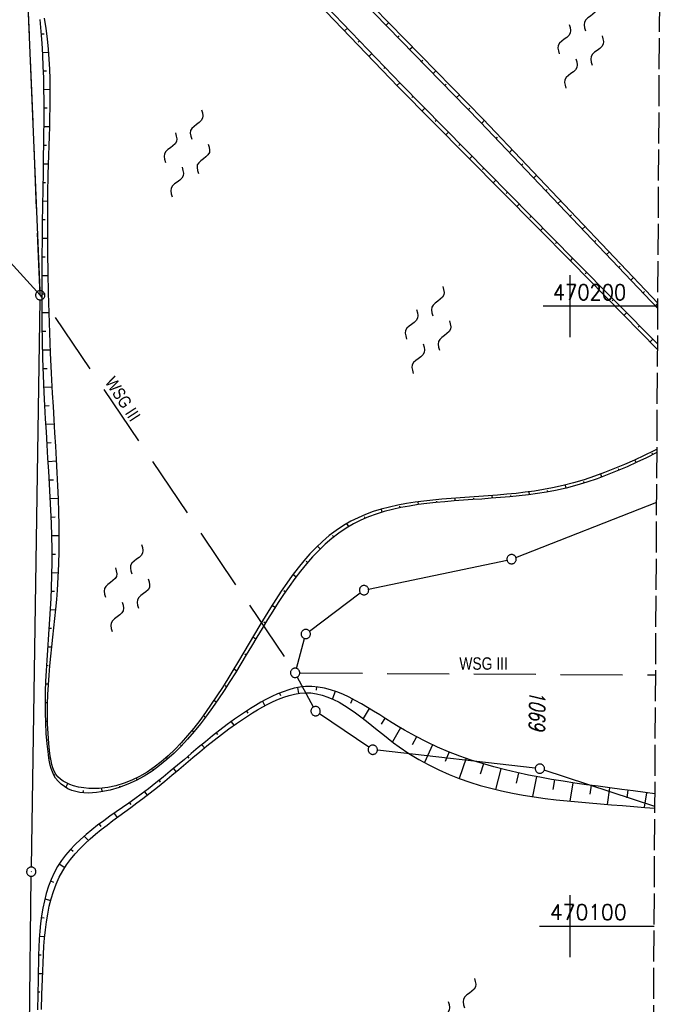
# Model space of a CAD drawing. Extents: x 511022 to 511316, y 469476 to 470403.
# Tile 16 of 21: x 511211 to 511315, y 470087 to 470246. Entities that reach past the tile are written whole.
import ezdxf
from ezdxf.enums import TextEntityAlignment as Align

# ---------------------------------------------------------------- set-up
doc = ezdxf.new("R2010")
doc.units = 0
doc.header["$LTSCALE"] = 10
doc.header["$MEASUREMENT"] = 0
for name, pattern in [('LT00', [0]), ('LT05', [0.7, 0.5, -0.2]), ('LT14', [0.6, 0.5, -0.1])]:
    doc.linetypes.add(name, pattern=pattern)
doc.layers.get('0').update_dxf_attribs({"linetype": 'LT00'})
for name, color, linetype in [('--WASSER_NUTZUNG', 180, 'Continuous'), ('DFK_AB_L', 21, 'LT00'), ('DFK_AB_P', 7, 'LT00'), ('DFK_FLUR_NR', 250, 'LT00'), ('DFK_GZPKT', 250, 'LT00'), ('DFK_KATASTER', 250, 'LT00'), ('V97_BOESCH', 250, 'LT00'), ('V97_BOSCHUNG', 250, 'LT00'), ('V97_RASTER', 250, 'LT00'), ('WSG-GRENZE', 162, 'LT05'), ('WSG_TEXT', 163, 'Continuous')]:
    doc.layers.add(name, color=color, linetype=linetype)
doc.layers.add('-BLATT_97-RAND', color=7, linetype='LT14', plot=False)
doc.styles.add('Beschrift', font='ARIAL.TTF')
doc.styles.get("Standard").update_dxf_attribs({"font": 'romans.shx'})

# ---------------------------------------------------------------- blocks, each defined once
blk = doc.blocks.new('SYMB7250')
at = {"color": 0, "linetype": 'ByBlock'}
for points in [[(-0.25, 0.28), (-0.208333, 0.308889), (-0.166667, 0.331111), (-0.125, 0.34), (-0.083333, 0.331111), (-0.041667, 0.308889), (0, 0.28)], [(0, 0.28), (0.041667, 0.251111), (0.083333, 0.228889), (0.125, 0.22), (0.166667, 0.228889), (0.208333, 0.251111), (0.25, 0.28)], [(-0.74, 0), (-0.698333, 0.028889), (-0.656667, 0.051111), (-0.615, 0.06), (-0.573333, 0.051111), (-0.531667, 0.028889), (-0.49, 0)], [(-0.49, 0), (-0.448333, -0.028889), (-0.406667, -0.051111), (-0.365, -0.06), (-0.323333, -0.051111), (-0.281667, -0.028889), (-0.24, 0)], [(0.24, 0), (0.281667, 0.028889), (0.323333, 0.051111), (0.365, 0.06), (0.406667, 0.051111), (0.448333, 0.028889), (0.49, 0)], [(0.49, 0), (0.531667, -0.028889), (0.573333, -0.051111), (0.615, -0.06), (0.656667, -0.051111), (0.698333, -0.028889), (0.74, 0)], [(-0.25, -0.28), (-0.208333, -0.251111), (-0.166667, -0.228889), (-0.125, -0.22), (-0.083333, -0.228889), (-0.041667, -0.251111), (0, -0.28)], [(0, -0.28), (0.041667, -0.308889), (0.083333, -0.331111), (0.125, -0.34), (0.166667, -0.331111), (0.208333, -0.308889), (0.25, -0.28)]]:
    blk.add_lwpolyline(points, dxfattribs=at)
blk = doc.blocks.new('SYMB7010')
at = {"color": 0, "linetype": 'ByBlock'}
for points in [[(-0.031408, 0.499213), (-0.093728, 0.49134), (-0.15457, 0.475719), (-0.212975, 0.452595), (-0.268021, 0.422333), (-0.31884, 0.385411), (-0.36463, 0.342411), (-0.40467, 0.29401), (-0.438329, 0.240973), (-0.465074, 0.184136), (-0.484486, 0.124395), (-0.496256, 0.062692), (-0.5002, 0)], [(-0.5002, 0), (-0.496256, -0.062692), (-0.484486, -0.124395), (-0.465075, -0.184136), (-0.438329, -0.240973), (-0.404671, -0.29401), (-0.36463, -0.342411), (-0.31884, -0.385411), (-0.268021, -0.422333), (-0.212975, -0.452595), (-0.154571, -0.475719), (-0.093728, -0.49134), (-0.031408, -0.499213), (0.031408, -0.499213)], [(0.5002, 0), (0.496256, 0.062692), (0.484485, 0.124395), (0.465074, 0.184136), (0.438329, 0.240973), (0.40467, 0.29401), (0.36463, 0.342411), (0.31884, 0.385411), (0.268021, 0.422333), (0.212975, 0.452595), (0.15457, 0.475719), (0.093728, 0.49134), (0.031408, 0.499213), (-0.031408, 0.499213)], [(0.031408, -0.499213), (0.093728, -0.491341), (0.15457, -0.475719), (0.212975, -0.452595), (0.268021, -0.422333), (0.31884, -0.385411), (0.36463, -0.342411), (0.404671, -0.294011), (0.438329, -0.240974), (0.465075, -0.184136), (0.484486, -0.124395), (0.496256, -0.062692), (0.500201, 0)]]:
    blk.add_lwpolyline(points, dxfattribs=at)
blk = doc.blocks.new('SYMB0003')
at = {"color": 0, "linetype": 'ByBlock'}
for p, q in [((-0.015712, 0), (0.010166, 0.012015)), ((0, -0.021257), (-0.015712, 0)), ((0.010166, 0.012015), (0, -0.021257))]:
    blk.add_line(p, q, dxfattribs=at)
for points in [[(-0.031395, 0.499013), (-0.093691, 0.491144), (-0.154509, 0.475528), (-0.21289, 0.452414), (-0.267913, 0.422164), (-0.318712, 0.385257), (-0.364484, 0.342274), (-0.404509, 0.293893), (-0.438154, 0.240877), (-0.464888, 0.184062), (-0.484292, 0.124345), (-0.496058, 0.062667), (-0.5, 0)], [(-0.5, 0), (-0.496058, -0.062667), (-0.484292, -0.124345), (-0.464888, -0.184062), (-0.438154, -0.240877), (-0.404509, -0.293893), (-0.364485, -0.342274), (-0.318712, -0.385257), (-0.267914, -0.422164), (-0.21289, -0.452414), (-0.154509, -0.475529), (-0.093691, -0.491144), (-0.031395, -0.499014), (0.031395, -0.499014)], [(0.5, 0), (0.496057, 0.062667), (0.484292, 0.124345), (0.464888, 0.184062), (0.438153, 0.240877), (0.404509, 0.293893), (0.364484, 0.342274), (0.318712, 0.385257), (0.267913, 0.422164), (0.21289, 0.452414), (0.154509, 0.475528), (0.093691, 0.491144), (0.031395, 0.499013), (-0.031395, 0.499013)], [(0.031395, -0.499014), (0.093691, -0.491144), (0.154509, -0.475529), (0.21289, -0.452414), (0.267914, -0.422164), (0.318712, -0.385257), (0.364485, -0.342274), (0.404509, -0.293893), (0.438154, -0.240877), (0.464889, -0.184062), (0.484292, -0.124345), (0.496058, -0.062667), (0.5, 0)]]:
    blk.add_lwpolyline(points, dxfattribs=at)

msp = doc.modelspace()

# ---------------------------------------------------------------- linework, layer by layer
at = {"layer": '-BLATT_97-RAND'}
msp.add_lwpolyline([(511028.4, 470402.97), (511022.89, 469477.99), (511309.88, 469476.28), (511315.39, 470401.26), (511028.4, 470402.97)], dxfattribs=at)
at = {"layer": 'DFK_AB_L'}
for p, q in [((511214.5, 470202.52), (511211.39, 470277.51)), ((511213.1, 470109.53), (511214.52, 470201.02)), ((511212.3, 470036.62), (511213.08, 470108.03))]:
    msp.add_line(p, q, dxfattribs=at)
at = {"layer": 'DFK_KATASTER'}
for p, q in [((511291.29, 470159.46), (511314, 470168.41)), ((511267.51, 470154.34), (511289.86, 470159.04)), ((511257.98, 470147.57), (511266.18, 470153.74)), ((511255.86, 470141.58), (511257.18, 470146.4)), ((511258.61, 470135.34), (511256.01, 470140.2)), ((511267.57, 470128.87), (511259.58, 470134.26)), ((511294.41, 470125.48), (511268.94, 470128.37)), ((511313.71, 470119.31), (511295.86, 470125.17))]:
    msp.add_line(p, q, dxfattribs=at)
at = {"layer": 'V97_BOESCH'}
for p, q in [((511244.27, 470265.47), (511272.79, 470235.82)), ((511272.29, 470235.4), (511300.25, 470207.14)), ((511272.79, 470235.82), (511300.67, 470207.48)), ((511300.25, 470207.14), (511314.15, 470193.01)), ((511300.67, 470207.48), (511314.16, 470193.88))]:
    msp.add_line(p, q, dxfattribs=at)
for points in [[(511314.19, 470200.5), (511286.01, 470230.19), (511258.21, 470258.61), (511249.69, 470267.37)], [(511243.93, 470264.95), (511272.29, 470235.4)], [(511314.05, 470176.41), (511313.89, 470176.33), (511312.34, 470175.56), (511310.78, 470174.82), (511309.21, 470174.11), (511307.62, 470173.42), (511306.02, 470172.78), (511304.4, 470172.18), (511302.75, 470171.62), (511301.09, 470171.11), (511299.4, 470170.67), (511297.69, 470170.28), (511296.24, 470170), (511294.78, 470169.77), (511293.31, 470169.56), (511291.82, 470169.39), (511290.32, 470169.25), (511288.82, 470169.12), (511287.31, 470169.01), (511285.81, 470168.9), (511284.31, 470168.8), (511282.81, 470168.7), (511281.32, 470168.59), (511279.84, 470168.47), (511278.38, 470168.33), (511276.93, 470168.18), (511275.5, 470167.99), (511274.09, 470167.77), (511272.71, 470167.52), (511271.35, 470167.22), (511270.03, 470166.87), (511268.73, 470166.47), (511267.48, 470166.02), (511266.26, 470165.5), (511265.08, 470164.91), (511263.87, 470164.2), (511262.7, 470163.41), (511261.58, 470162.55), (511260.5, 470161.62), (511259.46, 470160.62), (511258.45, 470159.56), (511257.47, 470158.45), (511256.51, 470157.28), (511255.59, 470156.07), (511254.68, 470154.81), (511253.79, 470153.51), (511252.91, 470152.18), (511252.05, 470150.82), (511251.19, 470149.44), (511250.33, 470148.03), (511249.48, 470146.61), (511248.63, 470145.18), (511247.77, 470143.74), (511246.9, 470142.3), (511246.02, 470140.86), (511245.13, 470139.44), (511244.22, 470138.03), (511243.3, 470136.64), (511242.35, 470135.27), (511241.38, 470133.93), (511240.39, 470132.63), (511239.37, 470131.37), (511238.32, 470130.15), (511237.24, 470129), (511236.13, 470127.9), (511234.98, 470126.86), (511233.8, 470125.9), (511232.58, 470125.01), (511231.31, 470124.21), (511230.01, 470123.5), (511228.65, 470122.88), (511227.26, 470122.36), (511225.81, 470121.94), (511224.31, 470121.64), (511223.64, 470121.55), (511222.96, 470121.48), (511222.27, 470121.46), (511221.59, 470121.48), (511220.92, 470121.55), (511220.26, 470121.69), (511219.61, 470121.9), (511219.01, 470122.17), (511218.43, 470122.51), (511217.9, 470122.92), (511217.43, 470123.38), (511217.02, 470123.89), (511216.73, 470124.37), (511216.5, 470124.87), (511216.31, 470125.4), (511216.16, 470125.95), (511216.04, 470126.52), (511215.94, 470127.09), (511215.86, 470127.67), (511215.66, 470129.38), (511215.51, 470131.09), (511215.42, 470132.79), (511215.37, 470134.48), (511215.37, 470136.17), (511215.39, 470137.85), (511215.45, 470139.53), (511215.53, 470141.2), (511215.63, 470142.88), (511215.74, 470144.54), (511215.86, 470146.21), (511215.98, 470147.88), (511216.1, 470149.54), (511216.2, 470151.2), (511216.3, 470152.87), (511216.37, 470154.53), (511216.43, 470156.62), (511216.45, 470158.71), (511216.44, 470160.8), (511216.4, 470162.9), (511216.34, 470165), (511216.26, 470167.1), (511216.15, 470169.2), (511216.04, 470171.3), (511215.91, 470173.41), (511215.78, 470175.51), (511215.65, 470177.62), (511215.52, 470179.74), (511215.39, 470181.85), (511215.27, 470183.97), (511215.17, 470186.09), (511215.05, 470188.84), (511214.97, 470191.59), (511214.9, 470194.34), (511214.86, 470197.09), (511214.83, 470199.84), (511214.83, 470202.58), (511214.83, 470205.32), (511214.85, 470208.06), (511214.88, 470210.78), (511214.91, 470213.5), (511214.95, 470216.2), (511215, 470218.9), (511215.04, 470221.58), (511215.08, 470224.24), (511215.11, 470226.04), (511215.13, 470227.83), (511215.15, 470229.63), (511215.15, 470231.42), (511215.15, 470233.22), (511215.13, 470235.03), (511215.09, 470236.85), (511215.03, 470238.69), (511214.95, 470240.55), (511214.85, 470242.43), (511214.71, 470244.34), (511214.55, 470246.28)], [(511314.05, 470176.94), (511313.55, 470176.69), (511311.98, 470175.93), (511310.4, 470175.19), (511308.81, 470174.48), (511307.2, 470173.81), (511305.58, 470173.17), (511303.95, 470172.57), (511302.29, 470172.02), (511300.6, 470171.52), (511298.9, 470171.07), (511297.17, 470170.68), (511295.72, 470170.41), (511294.26, 470170.18), (511292.78, 470169.98), (511291.3, 470169.8), (511289.8, 470169.66), (511288.3, 470169.53), (511286.8, 470169.41), (511285.3, 470169.3), (511283.8, 470169.2), (511282.3, 470169.09), (511280.82, 470168.98), (511279.34, 470168.86), (511277.88, 470168.72), (511276.44, 470168.56), (511275.01, 470168.37), (511273.61, 470168.15), (511272.23, 470167.89), (511270.88, 470167.6), (511269.56, 470167.25), (511268.28, 470166.86), (511267.02, 470166.4), (511265.81, 470165.89), (511264.64, 470165.31), (511263.44, 470164.61), (511262.28, 470163.84), (511261.16, 470162.99), (511260.09, 470162.07), (511259.05, 470161.08), (511258.05, 470160.04), (511257.08, 470158.94), (511256.13, 470157.78), (511255.21, 470156.57), (511254.31, 470155.32), (511253.42, 470154.03), (511252.55, 470152.71), (511251.68, 470151.35), (511250.83, 470149.96), (511249.97, 470148.54), (511249.12, 470147.11), (511248.26, 470145.66), (511247.4, 470144.2), (511246.52, 470142.73), (511245.63, 470141.25), (511244.78, 470139.87), (511243.92, 470138.49), (511243.03, 470137.13), (511242.13, 470135.79), (511241.21, 470134.47), (511240.26, 470133.18), (511239.3, 470131.94), (511238.3, 470130.73), (511237.29, 470129.59), (511236.24, 470128.49), (511235.17, 470127.47), (511234.07, 470126.51), (511232.93, 470125.64), (511231.77, 470124.84), (511230.57, 470124.14), (511229.34, 470123.54), (511228.07, 470123.04), (511226.76, 470122.64), (511225.42, 470122.37), (511224.04, 470122.22), (511223.21, 470122.19), (511222.38, 470122.21), (511221.55, 470122.29), (511220.71, 470122.44), (511219.88, 470122.65), (511219.31, 470122.85), (511218.76, 470123.09), (511218.25, 470123.37), (511217.78, 470123.71), (511217.37, 470124.1), (511217.05, 470124.53), (511216.79, 470125), (511216.58, 470125.52), (511216.42, 470126.07), (511216.29, 470126.64), (511216.19, 470127.22), (511216.11, 470127.81), (511215.93, 470129.44), (511215.8, 470131.05), (511215.73, 470132.65), (511215.7, 470134.23), (511215.72, 470135.81), (511215.77, 470137.37), (511215.85, 470138.92), (511215.96, 470140.47), (511216.09, 470142), (511216.24, 470143.54), (511216.4, 470145.06), (511216.57, 470146.59), (511216.74, 470148.11), (511216.9, 470149.63), (511217.06, 470151.15), (511217.2, 470152.67), (511217.32, 470154.19), (511217.45, 470156.27), (511217.53, 470158.37), (511217.58, 470160.46), (511217.6, 470162.57), (511217.58, 470164.68), (511217.54, 470166.79), (511217.47, 470168.91), (511217.38, 470171.03), (511217.28, 470173.16), (511217.16, 470175.29), (511217.04, 470177.42), (511216.91, 470179.56), (511216.78, 470181.7), (511216.65, 470183.84), (511216.52, 470185.99), (511216.35, 470189.22), (511216.2, 470192.46), (511216.07, 470195.7), (511215.96, 470198.93), (511215.87, 470202.16), (511215.81, 470205.38), (511215.77, 470208.58), (511215.75, 470211.78), (511215.75, 470214.95), (511215.78, 470218.11), (511215.84, 470221.24), (511215.92, 470224.35), (511215.97, 470225.89), (511216.02, 470227.42), (511216.07, 470228.95), (511216.11, 470230.49), (511216.14, 470232.02), (511216.16, 470233.57), (511216.16, 470235.12), (511216.13, 470236.69), (511216.08, 470238.27), (511215.99, 470239.87), (511215.87, 470241.48), (511215.71, 470243.12), (511215.5, 470244.79), (511215.25, 470246.49)], [(511313.72, 470121.32), (511312.12, 470121.55), (511310.23, 470121.8), (511308.35, 470122.05), (511306.46, 470122.3), (511304.58, 470122.55), (511302.69, 470122.81), (511300.81, 470123.08), (511298.92, 470123.36), (511297.05, 470123.67), (511295.17, 470124.01), (511293.3, 470124.37), (511291.44, 470124.77), (511289.58, 470125.21), (511287.73, 470125.69), (511285.89, 470126.21), (511284.06, 470126.79), (511282.24, 470127.43), (511280.42, 470128.12), (511278.62, 470128.88), (511276.84, 470129.71), (511275.06, 470130.62), (511273.3, 470131.6), (511272.3, 470132.2), (511271.3, 470132.81), (511270.31, 470133.44), (511269.32, 470134.06), (511268.33, 470134.68), (511267.34, 470135.29), (511266.35, 470135.87), (511265.36, 470136.42), (511264.37, 470136.93), (511263.38, 470137.39), (511262.38, 470137.79), (511261.38, 470138.12), (511260.38, 470138.38), (511259.37, 470138.56), (511258.36, 470138.65), (511257.34, 470138.64), (511256.43, 470138.54), (511255.53, 470138.36), (511254.62, 470138.12), (511253.72, 470137.81), (511252.81, 470137.45), (511251.92, 470137.05), (511251.03, 470136.6), (511250.15, 470136.12), (511249.29, 470135.61), (511248.44, 470135.09), (511247.15, 470134.25), (511245.9, 470133.38), (511244.68, 470132.5), (511243.49, 470131.59), (511242.33, 470130.67), (511241.18, 470129.74), (511240.04, 470128.8), (511238.91, 470127.85), (511237.79, 470126.89), (511236.66, 470125.94), (511235.52, 470124.99), (511234.37, 470124.04), (511233.21, 470123.1), (511232.02, 470122.17), (511230.8, 470121.26), (511229.81, 470120.54), (511228.81, 470119.83), (511227.8, 470119.13), (511226.79, 470118.42), (511225.78, 470117.71), (511224.78, 470116.99), (511223.8, 470116.26), (511222.84, 470115.52), (511221.92, 470114.76), (511221.02, 470113.98), (511220.18, 470113.17), (511219.38, 470112.33), (511218.63, 470111.46), (511217.95, 470110.56), (511217.33, 470109.61), (511216.77, 470108.59), (511216.28, 470107.52), (511215.86, 470106.42), (511215.5, 470105.27), (511215.2, 470104.1), (511214.96, 470102.9), (511214.75, 470101.67), (511214.6, 470100.43), (511214.47, 470099.16), (511214.38, 470097.89), (511214.31, 470096.6), (511214.26, 470095.3), (511214.23, 470094.01), (511214.2, 470092.71), (511214.18, 470091.42), (511214.13, 470088.95), (511214.07, 470086.51)], [(511214.73, 470086.54), (511214.82, 470088.98), (511214.9, 470091.44), (511214.95, 470092.77), (511215, 470094.1), (511215.06, 470095.43), (511215.14, 470096.75), (511215.24, 470098.07), (511215.38, 470099.38), (511215.54, 470100.67), (511215.75, 470101.95), (511216, 470103.19), (511216.31, 470104.41), (511216.67, 470105.6), (511217.1, 470106.76), (511217.6, 470107.87), (511218.18, 470108.94), (511218.78, 470109.88), (511219.44, 470110.77), (511220.15, 470111.64), (511220.92, 470112.47), (511221.73, 470113.28), (511222.58, 470114.07), (511223.47, 470114.83), (511224.38, 470115.58), (511225.32, 470116.31), (511226.27, 470117.03), (511227.24, 470117.74), (511228.21, 470118.45), (511229.17, 470119.16), (511230.14, 470119.86), (511231.09, 470120.57), (511232.29, 470121.5), (511233.46, 470122.44), (511234.62, 470123.39), (511235.76, 470124.34), (511236.89, 470125.29), (511238.02, 470126.24), (511239.15, 470127.19), (511240.28, 470128.14), (511241.42, 470129.07), (511242.58, 470130), (511243.76, 470130.91), (511244.97, 470131.81), (511246.2, 470132.69), (511247.47, 470133.55), (511248.79, 470134.39), (511249.6, 470134.88), (511250.43, 470135.36), (511251.28, 470135.81), (511252.13, 470136.23), (511252.98, 470136.61), (511253.84, 470136.94), (511254.7, 470137.22), (511255.56, 470137.44), (511256.41, 470137.58), (511257.25, 470137.64), (511258.2, 470137.61), (511259.13, 470137.48), (511260.05, 470137.26), (511260.96, 470136.95), (511261.87, 470136.56), (511262.76, 470136.1), (511263.65, 470135.58), (511264.53, 470135.01), (511265.41, 470134.4), (511266.28, 470133.75), (511267.16, 470133.07), (511268.03, 470132.37), (511268.91, 470131.67), (511269.79, 470130.96), (511270.67, 470130.26), (511271.56, 470129.58), (511272.46, 470128.92), (511274.02, 470127.86), (511275.61, 470126.88), (511277.21, 470126), (511278.84, 470125.2), (511280.49, 470124.47), (511282.15, 470123.81), (511283.83, 470123.23), (511285.53, 470122.7), (511287.24, 470122.24), (511288.97, 470121.82), (511290.71, 470121.46), (511292.46, 470121.14), (511294.22, 470120.86), (511295.98, 470120.61), (511297.76, 470120.39), (511299.54, 470120.2), (511301.33, 470120.03), (511303.12, 470119.87), (511304.91, 470119.73), (511306.71, 470119.59), (511308.5, 470119.45), (511310.29, 470119.31), (511312.09, 470119.16), (511313.71, 470119.02)]]:
    msp.add_lwpolyline(points, dxfattribs=at)
at = {"layer": 'V97_BOESCH', "flags": 128}
msp.add_lwpolyline([(511314.19, 470199.63), (511285.51, 470229.77), (511257.78, 470258.27), (511249.27, 470266.95)], dxfattribs=at)
at = {"layer": 'V97_BOSCHUNG'}
for p, q in [((511270.37, 470245.34), (511270.79, 470245.75)), ((511214.75, 470243.93), (511215.18, 470243.96)), ((511264.1, 470244.85), (511263.64, 470244.41)), ((511272.26, 470243.39), (511272.47, 470243.6)), ((511266.07, 470242.8), (511265.84, 470242.58)), ((511274.15, 470241.45), (511274.58, 470241.86)), ((511214.93, 470240.95), (511215.91, 470241)), ((511268.05, 470240.75), (511267.58, 470240.31)), ((511276.04, 470239.51), (511276.26, 470239.72)), ((511215.06, 470237.96), (511215.57, 470237.98)), ((511270.19, 470238.55), (511269.96, 470238.33)), ((511277.93, 470237.56), (511278.38, 470237.99)), ((511272.53, 470236.05), (511272.07, 470235.59)), ((511279.83, 470235.62), (511280.05, 470235.84)), ((511215.13, 470234.97), (511216.16, 470234.99)), ((511274.7, 470233.88), (511274.47, 470233.65)), ((511281.72, 470233.67), (511282.17, 470234.12)), ((511215.15, 470231.98), (511215.65, 470231.98)), ((511276.6, 470231.95), (511276.15, 470231.5)), ((511283.61, 470231.73), (511283.84, 470231.95)), ((511278.51, 470230.01), (511278.28, 470229.79)), ((511285.77, 470229.55), (511286.24, 470230)), ((511215.14, 470228.98), (511216.07, 470228.98)), ((511280.41, 470228.08), (511279.97, 470227.64)), ((511215.11, 470225.98), (511215.54, 470225.98)), ((511282.31, 470226.14), (511282.09, 470225.93)), ((511288.09, 470227.03), (511288.33, 470227.25)), ((511290.23, 470224.82), (511290.69, 470225.26)), ((511215.06, 470222.98), (511215.88, 470222.97)), ((511284.21, 470224.21), (511283.78, 470223.78)), ((511292.19, 470222.76), (511292.42, 470222.98)), ((511286.12, 470222.28), (511285.9, 470222.07)), ((511294.15, 470220.7), (511294.61, 470221.14)), ((511215.02, 470219.98), (511215.41, 470219.98)), ((511288.02, 470220.34), (511287.6, 470219.93)), ((511289.92, 470218.41), (511289.71, 470218.2)), ((511296.11, 470218.63), (511296.34, 470218.85)), ((511214.97, 470216.98), (511215.77, 470216.97)), ((511291.82, 470216.48), (511291.41, 470216.07)), ((511298.07, 470216.57), (511298.53, 470217.01)), ((511214.92, 470213.98), (511215.34, 470213.98)), ((511293.73, 470214.54), (511293.52, 470214.34)), ((511300.03, 470214.51), (511300.26, 470214.73)), ((511295.63, 470212.61), (511295.23, 470212.21)), ((511301.99, 470212.45), (511302.45, 470212.88)), ((511214.88, 470210.98), (511215.75, 470210.97)), ((511297.87, 470210.33), (511297.67, 470210.13)), ((511303.95, 470210.39), (511304.18, 470210.6)), ((511305.92, 470208.33), (511306.36, 470208.75)), ((511214.85, 470207.98), (511215.31, 470207.98)), ((511300.44, 470207.73), (511300.05, 470207.34)), ((511302.68, 470205.43), (511302.48, 470205.23)), ((511307.88, 470206.27), (511308.1, 470206.48)), ((511214.83, 470204.98), (511215.81, 470204.98)), ((511309.84, 470204.2), (511310.28, 470204.63)), ((511304.91, 470203.21), (511304.51, 470202.81)), ((511311.8, 470202.14), (511312.02, 470202.35)), ((511214.83, 470201.98), (511215.35, 470201.98)), ((511307.02, 470201.08), (511306.82, 470200.87)), ((511313.76, 470200.08), (511314.2, 470200.5)), ((511214.84, 470198.97), (511215.96, 470198.98)), ((511309.13, 470198.95), (511308.72, 470198.53)), ((511214.87, 470195.97), (511215.46, 470195.98)), ((511311.25, 470196.82), (511311.03, 470196.61)), ((511313.36, 470194.69), (511312.92, 470194.26)), ((511214.93, 470192.97), (511216.17, 470192.99)), ((511215.01, 470189.96), (511215.66, 470189.98)), ((511215.13, 470186.96), (511216.46, 470187.01)), ((511215.27, 470183.95), (511215.95, 470183.99)), ((511215.44, 470180.96), (511216.82, 470181.04)), ((511215.63, 470177.96), (511216.31, 470178)), ((511215.82, 470174.96), (511217.18, 470175.05)), ((511310.69, 470174.78), (511310.48, 470175.23)), ((511313.39, 470176.08), (511313.29, 470176.3)), ((511307.94, 470173.56), (511307.84, 470173.79)), ((511216, 470171.97), (511216.67, 470172.01)), ((511305.14, 470172.45), (511304.96, 470172.93)), ((511296.45, 470170.04), (511296.4, 470170.28)), ((511299.39, 470170.66), (511299.27, 470171.16)), ((511302.29, 470171.47), (511302.22, 470171.72)), ((511216.16, 470168.98), (511217.46, 470169.05)), ((511281.5, 470168.6), (511281.47, 470169.03)), ((511284.49, 470168.81), (511284.48, 470169.03)), ((511287.49, 470169.02), (511287.45, 470169.46)), ((511290.48, 470169.26), (511290.46, 470169.49)), ((511293.47, 470169.59), (511293.41, 470170.06)), ((511269.73, 470166.78), (511269.58, 470167.26)), ((511272.61, 470167.5), (511272.56, 470167.72)), ((511275.55, 470168), (511275.49, 470168.44)), ((511278.52, 470168.35), (511278.5, 470168.56)), ((511216.3, 470165.99), (511216.93, 470166.02)), ((511266.94, 470165.8), (511266.84, 470166.04)), ((511264.31, 470164.47), (511264.02, 470164.96)), ((511216.4, 470163), (511217.6, 470163.03)), ((511261.89, 470162.8), (511261.71, 470163.03)), ((511259.68, 470160.84), (511259.25, 470161.28)), ((511216.45, 470160.01), (511217.01, 470160.02)), ((511257.66, 470158.67), (511257.42, 470158.87)), ((511216.44, 470157.02), (511217.48, 470157.01)), ((511255.8, 470156.35), (511255.31, 470156.71)), ((511216.35, 470154.04), (511216.83, 470154.02)), ((511254.06, 470153.92), (511253.82, 470154.09)), ((511252.42, 470151.42), (511251.93, 470151.74)), ((511216.19, 470151.05), (511217.04, 470151)), ((511215.99, 470148.06), (511216.36, 470148.04)), ((511250.84, 470148.88), (511250.6, 470149.03)), ((511249.3, 470146.31), (511248.82, 470146.6)), ((511215.78, 470145.07), (511216.4, 470145.03)), ((511247.76, 470143.73), (511247.53, 470143.87)), ((511215.58, 470142.07), (511215.84, 470142.06)), ((511246.21, 470141.16), (511245.75, 470141.45)), ((511215.43, 470139.07), (511215.86, 470139.06)), ((511244.61, 470138.62), (511244.39, 470138.76)), ((511259.1, 470138.59), (511259.05, 470138.05)), ((511253.14, 470137.59), (511253.3, 470137.19)), ((511256.07, 470138.48), (511256.22, 470137.55)), ((511262.1, 470137.89), (511261.69, 470136.64)), ((511215.36, 470136.07), (511215.54, 470136.07)), ((511242.94, 470136.11), (511242.54, 470136.39)), ((511250.42, 470136.27), (511250.8, 470135.56)), ((511264.93, 470136.64), (511264.57, 470135.93)), ((511241.19, 470133.67), (511241.01, 470133.81)), ((511247.83, 470134.7), (511248.04, 470134.37)), ((511267.59, 470135.13), (511266.62, 470133.49)), ((511215.41, 470133.07), (511215.72, 470133.08)), ((511245.34, 470132.98), (511245.77, 470132.39)), ((511270.15, 470133.53), (511269.56, 470132.58)), ((511239.32, 470131.31), (511239.01, 470131.58)), ((511242.94, 470131.16), (511243.16, 470130.89)), ((511272.67, 470131.97), (511271.36, 470129.74)), ((511215.6, 470130.07), (511215.73, 470130.08)), ((511237.31, 470129.07), (511237.18, 470129.2)), ((511240.61, 470129.27), (511241.03, 470128.75)), ((511275.23, 470130.53), (511274.55, 470129.24)), ((511277.84, 470129.24), (511276.51, 470126.38)), ((511280.51, 470128.09), (511279.89, 470126.54)), ((511215.95, 470127.07), (511216.21, 470127.14)), ((511235.13, 470126.99), (511234.92, 470127.25)), ((511238.31, 470127.34), (511238.52, 470127.09)), ((511283.25, 470127.07), (511282.11, 470123.83)), ((511286.03, 470126.17), (511285.53, 470124.51)), ((511216.75, 470124.34), (511216.89, 470124.44)), ((511232.76, 470125.14), (511232.68, 470125.27)), ((511236.02, 470125.4), (511236.43, 470124.9)), ((511288.85, 470125.39), (511287.99, 470122.05)), ((511291.71, 470124.71), (511291.34, 470123.06)), ((511218.64, 470122.38), (511218.97, 470122.99)), ((511230.2, 470123.59), (511230.06, 470123.88)), ((511233.71, 470123.5), (511233.91, 470123.24)), ((511294.6, 470124.11), (511293.98, 470120.89)), ((511297.53, 470123.59), (511297.26, 470122.04)), ((511300.46, 470123.13), (511300.01, 470120.16)), ((511303.41, 470122.71), (511303.21, 470121.29)), ((511221.47, 470121.49), (511221.53, 470121.89)), ((511224.53, 470121.68), (511224.46, 470122.25)), ((511227.43, 470122.41), (511227.37, 470122.6)), ((511231.35, 470121.66), (511231.77, 470121.1)), ((511306.38, 470122.31), (511306.02, 470119.64)), ((511309.35, 470121.92), (511309.18, 470120.67)), ((511312.33, 470121.52), (511312, 470119.17)), ((511228.92, 470119.91), (511229.14, 470119.6)), ((511226.46, 470118.19), (511226.94, 470117.53)), ((511224.02, 470116.43), (511224.29, 470116.08)), ((511221.65, 470114.53), (511222.3, 470113.81)), ((511219.46, 470112.43), (511219.85, 470112.08)), ((511217.58, 470110.02), (511218.49, 470109.44)), ((511216.19, 470107.31), (511216.68, 470107.1)), ((511215.27, 470104.4), (511216.24, 470104.15)), ((511214.72, 470101.41), (511215.18, 470101.34)), ((511214.41, 470098.4), (511215.27, 470098.33)), ((511214.27, 470095.39), (511214.66, 470095.37)), ((511214.19, 470092.38), (511214.94, 470092.36)), ((511214.14, 470089.38), (511214.48, 470089.38))]:
    msp.add_line(p, q, dxfattribs=at)
at = {"layer": 'V97_RASTER'}
for p, q in [((511300, 470205), (511300, 470195)), ((511314.19, 470200), (511295.69, 470200)), ((511300, 470105), (511300, 470095)), ((511295.1, 470100), (511313.6, 470100))]:
    msp.add_line(p, q, dxfattribs=at)
at = {"layer": 'WSG-GRENZE', "ltscale": 2, "flags": 128}
for points in [[(511054.54, 470402.82), (511168.17, 470270.82), (511167.95, 470267.01), (511167.15, 470253.55), (511214.53, 470201.77), (511255.66, 470140.86), (511313.84, 470140.51)], [(511214.53, 470201.77), (511211.36, 470278.26), (511213.18, 470288.05), (511220.43, 470292.2), (511222.23, 470294.76), (511227.94, 470302.62), (511236.7, 470343.17), (511225.71, 470401.8)]]:
    msp.add_lwpolyline(points, dxfattribs=at)

# ---------------------------------------------------------------- block references
at = {"layer": '--WASSER_NUTZUNG', "yscale": 10, "zscale": 10, "rotation": 251.28826}
for p, xscale in [((511301.74, 470242.17), 10), ((511238.2, 470224.68), 9.999999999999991), ((511277.1, 470196.18), 10), ((511228.52, 470154.53), 10), ((511282.22, 470084.56), 10)]:
    msp.add_blockref('SYMB7250', p, dxfattribs=dict(at, xscale=xscale))
at = {"layer": 'DFK_AB_P', "xscale": 1.499999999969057, "yscale": 1.5, "zscale": 1.5, "rotation": 251.2881100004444}
for p in [(511214.53, 470201.77), (511213.09, 470108.78)]:
    msp.add_blockref('SYMB0003', p, dxfattribs=at)
at = {"layer": 'DFK_GZPKT', "xscale": 1.499999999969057, "yscale": 1.5, "zscale": 1.5, "rotation": 251.2881100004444}
for p in [(511290.59, 470159.19), (511266.78, 470154.19), (511257.38, 470147.12), (511255.66, 470140.86), (511258.96, 470134.68), (511268.19, 470128.45), (511295.15, 470125.4)]:
    msp.add_blockref('SYMB7010', p, dxfattribs=at)

# ---------------------------------------------------------------- texts
at = {"layer": 'DFK_FLUR_NR', "oblique": 13.754, "width": 0.75}
msp.add_text('1069', height=2.5, rotation=269.6589, dxfattribs=at).set_placement((511293.47, 470138.05))
at = {"layer": 'V97_RASTER'}
for s, width, p in [(' 470200', 0.918, (511295.69, 470201)), (' 470100', 0.965, (511295.1, 470101))]:
    msp.add_text(s, height=2.5, rotation=0.0016, dxfattribs=dict(at, width=width)).set_placement(p)
at = {"layer": 'WSG_TEXT', "style": 'Beschrift', "width": 0.8}
for rotation, p in [(303.0102, (511227.02, 470184.49)), (0.0645, (511286.07, 470141.36))]:
    msp.add_text('WSG III', height=2, rotation=rotation, dxfattribs=at).set_placement(p, align=Align.CENTER)

doc.saveas('drawing.dxf')
